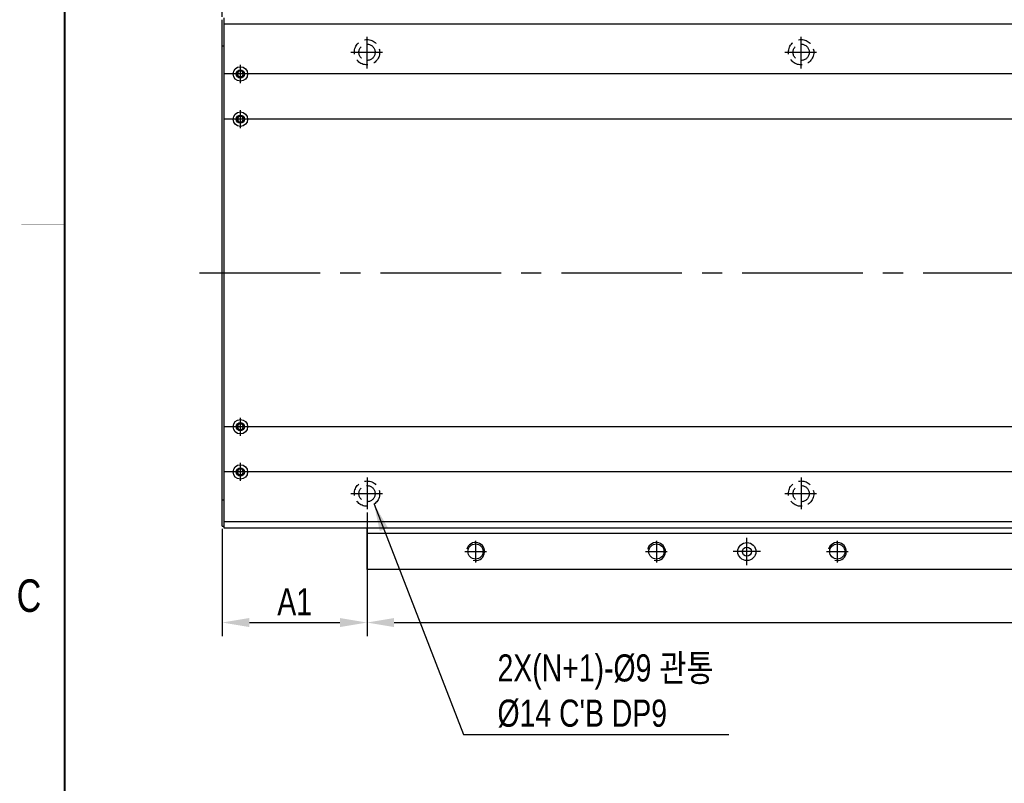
# Model space of a CAD drawing. Extents: x 4 to 2311, y -23 to 1597.
# Tile 2 of 22: x 5 to 550, y 535 to 957. Entities that reach past the tile are written whole.
import ezdxf
from ezdxf.enums import TextEntityAlignment as Align

# ---------------------------------------------------------------- set-up
doc = ezdxf.new("R2010")
doc.units = 0
doc.header["$LTSCALE"] = 7
doc.header["$MEASUREMENT"] = 0
for name, pattern in [('CENTER', [2, 1.25, -0.25, 0.25, -0.25]), ('CENTER2', [28.575, 19.05, -3.175, 3.175, -3.175]), ('DASHED', [0.75, 0.5, -0.25])]:
    doc.linetypes.add(name, pattern=pattern)
doc.layers.get('0').update_dxf_attribs({"linetype": 'CONTINUOUS'})
doc.layers.get('DEFPOINTS').update_dxf_attribs({"linetype": 'CONTINUOUS'})
for name, color, linetype in [('3', 4, 'CONTINUOUS'), ('C', 1, 'CENTER2'), ('CL', 1, 'CENTER'), ('D', 4, 'CONTINUOUS'), ('HIDDEN', 5, 'DASHED')]:
    doc.layers.add(name, color=color, linetype=linetype)
doc.styles.add('ROMANS', font='ROMANS.shx', dxfattribs={"width": 0.8})
doc.styles.get("Standard").update_dxf_attribs({"font": 'Gulim.ttf', "width": 0.8})
doc.dimstyles.new('ISO-25', dxfattribs={"dimscale": 4, "dimtxt": 2.5, "dimasz": 2.5, "dimexe": 1.25, "dimexo": 0.25, "dimtad": 1, "dimdsep": 46, "dimtxsty": 'ROMANS', "dimcen": 2.5, "dimclrd": 4, "dimclre": 4, "dimadec": 0, "dimazin": 0, "dimtfac": 1, "dimtmove": 0, "dimatfit": 3, "dimfxl": 0, "dimlwd": 9, "dimlwe": 9, "dimarcsym": 0})

# ---------------------------------------------------------------- blocks, each defined once
blk = doc.blocks.new('*D8')
at = {"color": 4, "lineweight": 25}
for p, q in [((197.19, 684.74), (197.19, 616.49)), ((1637.19, 684.74), (1637.19, 616.49)), ((212.19, 623.99), (1622.19, 623.99))]:
    blk.add_line(p, q, dxfattribs=at)
at = {"color": 4}
for points in [[(212.19, 626.49), (212.19, 621.49), (197.19, 623.99)], [(1622.19, 626.49), (1622.19, 621.49), (1637.19, 623.99)]]:
    blk.add_solid(points, dxfattribs=at)
at = {"layer": 'DEFPOINTS', "color": 0}
for p in [(197.19, 686.24), (1637.19, 686.24), (1637.19, 623.99)]:
    blk.add_point(p, dxfattribs=at)
at = {"color": 4, "insert": (917.19, 636.11), "char_height": 15, "attachment_point": 5}
blk.add_mtext('A=P240XN ; Linear Robot 고정 Counter Bore', dxfattribs=at)
blk = doc.blocks.new('M10-b')
blk.add_circle((0, 0), 4.19)
at = {"layer": 'C'}
for p, q in [((0, 6), (0, -6)), ((-6, 0), (6, 0))]:
    blk.add_line(p, q, dxfattribs=at)
at = {"layer": 'D'}
blk.add_arc((0, 0), 5, 255, 165, dxfattribs=at)
blk = doc.blocks.new('M4-b')
blk.add_circle((0, 0), 1.62)
at = {"layer": 'C'}
for p, q in [((-2.6, 0), (2.6, 0)), ((0, -2.6), (0, 2.6))]:
    blk.add_line(p, q, dxfattribs=at)
at = {"layer": 'D'}
blk.add_arc((0, 0), 2, 255, 165, dxfattribs=at)
blk = doc.blocks.new('M4-hb')
for radius in [4, 2.25]:
    blk.add_circle((0, 0), radius)
at = {"layer": 'C'}
for p, q in [((-5, 0), (5, 0)), ((0, -5), (0, 5))]:
    blk.add_line(p, q, dxfattribs=at)
blk = doc.blocks.new('*D28')
at = {"color": 4, "lineweight": 25}
for p, q in [((197.19, 684.74), (197.19, 616.49)), ((117.19, 675.74), (117.19, 616.49)), ((132.19, 623.99), (182.19, 623.99))]:
    blk.add_line(p, q, dxfattribs=at)
at = {"color": 4}
for points in [[(132.19, 626.49), (132.19, 621.49), (117.19, 623.99)], [(182.19, 626.49), (182.19, 621.49), (197.19, 623.99)]]:
    blk.add_solid(points, dxfattribs=at)
at = {"layer": 'DEFPOINTS', "color": 0}
for p in [(197.19, 686.24), (117.19, 677.24), (197.19, 623.99)]:
    blk.add_point(p, dxfattribs=at)
at = {"color": 4, "insert": (157.19, 635.47), "char_height": 15, "attachment_point": 5}
blk.add_mtext('A1', dxfattribs=at)
blk = doc.blocks.new('*D43')
at = {"color": 4, "lineweight": 25}
for p, q in [((117.19, 958.74), (117.19, 1061.51)), ((1717.19, 958.74), (1717.19, 1061.51)), ((132.19, 1054.01), (1702.19, 1054.01))]:
    blk.add_line(p, q, dxfattribs=at)
at = {"color": 4}
for points in [[(132.19, 1056.51), (132.19, 1051.51), (117.19, 1054.01)], [(1702.19, 1056.51), (1702.19, 1051.51), (1717.19, 1054.01)]]:
    blk.add_solid(points, dxfattribs=at)
at = {"layer": 'DEFPOINTS', "color": 0}
for p in [(1717.19, 1054.01), (117.19, 957.24), (1717.19, 957.24)]:
    blk.add_point(p, dxfattribs=at)
at = {"color": 4, "insert": (917.19, 1065.48), "char_height": 15, "attachment_point": 5}
blk.add_mtext('L=STROKE+580', dxfattribs=at)

msp = doc.modelspace()

# ---------------------------------------------------------------- linework, layer by layer
for p, q in [((118.194, 676.236), (118.194, 958.236)), ((117.194, 677.236), (117.194, 957.236)), ((1716.194, 954.736), (118.194, 954.736)), ((117.194, 942.736), (118.194, 942.736)), ((123.194, 927.236), (118.194, 927.236)), ((1716.194, 927.236), (131.194, 927.236)), ((123.194, 902.236), (118.194, 902.236)), ((1716.194, 902.236), (131.194, 902.236)), ((123.194, 732.236), (118.194, 732.236)), ((1716.194, 732.236), (131.194, 732.236)), ((123.194, 707.236), (118.194, 707.236)), ((1716.194, 707.236), (131.194, 707.236)), ((117.194, 691.736), (118.194, 691.736)), ((117.194, 677.236), (118.194, 677.236)), ((1716.194, 679.736), (118.194, 679.736)), ((1716.194, 676.236), (118.194, 676.236)), ((197.194, 653.236), (197.194, 676.236)), ((197.194, 657.236), (197.194, 676.236)), ((617.194, 673.236), (197.194, 673.236)), ((617.194, 653.236), (197.194, 653.236))]:
    msp.add_line(p, q)
at = {"const_width": 1.2}
msp.add_lwpolyline([(30, 1564), (30, 10)], dxfattribs=at)
for radius in [5, 2.5]:
    msp.add_circle((407.194, 663.236), radius)
at = {"layer": '3', "const_width": 0.3}
msp.add_lwpolyline([(6, 844), (30, 844)], dxfattribs=at)
at = {"layer": 'C', "ltscale": 0.5}
msp.add_line((104.625, 817.236), (1732.659, 817.236), dxfattribs=at)
at = {"layer": 'C'}
for p, q in [((407.194, 655.736), (407.194, 670.736)), ((414.694, 663.236), (399.694, 663.236))]:
    msp.add_line(p, q, dxfattribs=at)
at = {"layer": 'CL', "ltscale": 2}
for p, q in [((197.194, 930.236), (197.194, 948.236)), ((197.194, 930.236), (197.194, 948.236)), ((437.194, 930.236), (437.194, 948.236)), ((437.194, 930.236), (437.194, 948.236)), ((188.194, 939.236), (206.194, 939.236)), ((188.194, 939.236), (206.194, 939.236)), ((428.194, 939.236), (446.194, 939.236)), ((428.194, 939.236), (446.194, 939.236)), ((197.194, 704.236), (197.194, 686.236)), ((197.194, 704.236), (197.194, 686.236)), ((437.194, 704.236), (437.194, 686.236)), ((437.194, 704.236), (437.194, 686.236)), ((188.194, 695.236), (206.194, 695.236)), ((188.194, 695.236), (206.194, 695.236)), ((428.194, 695.236), (446.194, 695.236)), ((428.194, 695.236), (446.194, 695.236))]:
    msp.add_line(p, q, dxfattribs=at)
at = {"layer": 'HIDDEN', "color": 3, "ltscale": 2}
for centre, radius in [((197.194, 939.236), 7), ((197.194, 939.236), 7), ((197.194, 939.236), 4.5), ((197.194, 939.236), 4.5), ((437.194, 939.236), 7), ((437.194, 939.236), 7), ((437.194, 939.236), 4.5), ((437.194, 939.236), 4.5), ((197.194, 695.236), 7), ((197.194, 695.236), 7), ((437.194, 695.236), 7), ((437.194, 695.236), 7), ((197.194, 695.236), 4.5), ((197.194, 695.236), 4.5), ((437.194, 695.236), 4.5), ((437.194, 695.236), 4.5)]:
    msp.add_circle(centre, radius, dxfattribs=at)

# ---------------------------------------------------------------- block references
at = {"rotation": 90}
for p in [(127.194, 927.236), (127.194, 902.236), (127.194, 732.236), (127.194, 707.236)]:
    msp.add_blockref('M4-hb', p, dxfattribs=at)
at = {"xscale": -1}
for p in [(127.194, 927.236), (127.194, 902.236), (127.194, 732.236), (127.194, 707.236)]:
    msp.add_blockref('M4-b', p, dxfattribs=at)
for p in [(257.194, 663.236), (357.194, 663.236), (457.194, 663.236)]:
    msp.add_blockref('M10-b', p)

# ---------------------------------------------------------------- texts
at = {"color": 4, "insert": (269.336, 565.827), "char_height": 15, "attachment_point": 7}
msp.add_mtext("2X(N+1)-%%C9 관통\\P%%C14 C'B DP9", dxfattribs=at)
at = {"layer": '3', "width": 0.8}
msp.add_text('C', height=18, dxfattribs=at).set_placement((10.3062, 638.8678), align=Align.MIDDLE)

# ---------------------------------------------------------------- dimensions: what is measured, and where the dimension line sits
for base, p1, p2, text, picture, middle in [((1717.194, 1054.01), (117.194, 957.236), (1717.194, 957.236), 'L=STROKE+580', '*D43', (917.194, 1065.47971)), ((1637.194, 623.989), (197.194, 686.236), (1637.194, 686.236), 'A=P240XN ; Linear Robot 고정 Counter Bore', '*D8', (917.194, 636.10785)), ((197.194, 623.989), (117.194, 677.236), (197.194, 686.236), 'A1', '*D28', (157.194, 635.4687))]:
    dim = msp.add_linear_dim(base=base, p1=p1, p2=p2, text=text, dimstyle='ISO-25', override={"dimscale": 6, "dimdec": 4, "dimtxsty": 'Standard', "dimclrt": 4, "dimtdec": 4, "dimlwd": 25, "dimlwe": 25})
    dim.commit()
    dim.dimension.update_dxf_attribs({"geometry": picture, "text_midpoint": middle})

# ---------------------------------------------------------------- leaders
at = {"annotation_type": 0, "has_hookline": 1, "hookline_direction": 0, "text_width": 127.95739}
msp.add_leader([(201.08117, 689.4145), (250.586, 562.077), (265.586, 562.077)], dimstyle='ISO-25', override={"dimscale": 6, "dimdec": 4, "dimtxsty": 'Standard', "dimclrt": 4, "dimtdec": 4, "dimlwd": 25, "dimlwe": 25}, dxfattribs=at)

doc.saveas('drawing.dxf')
